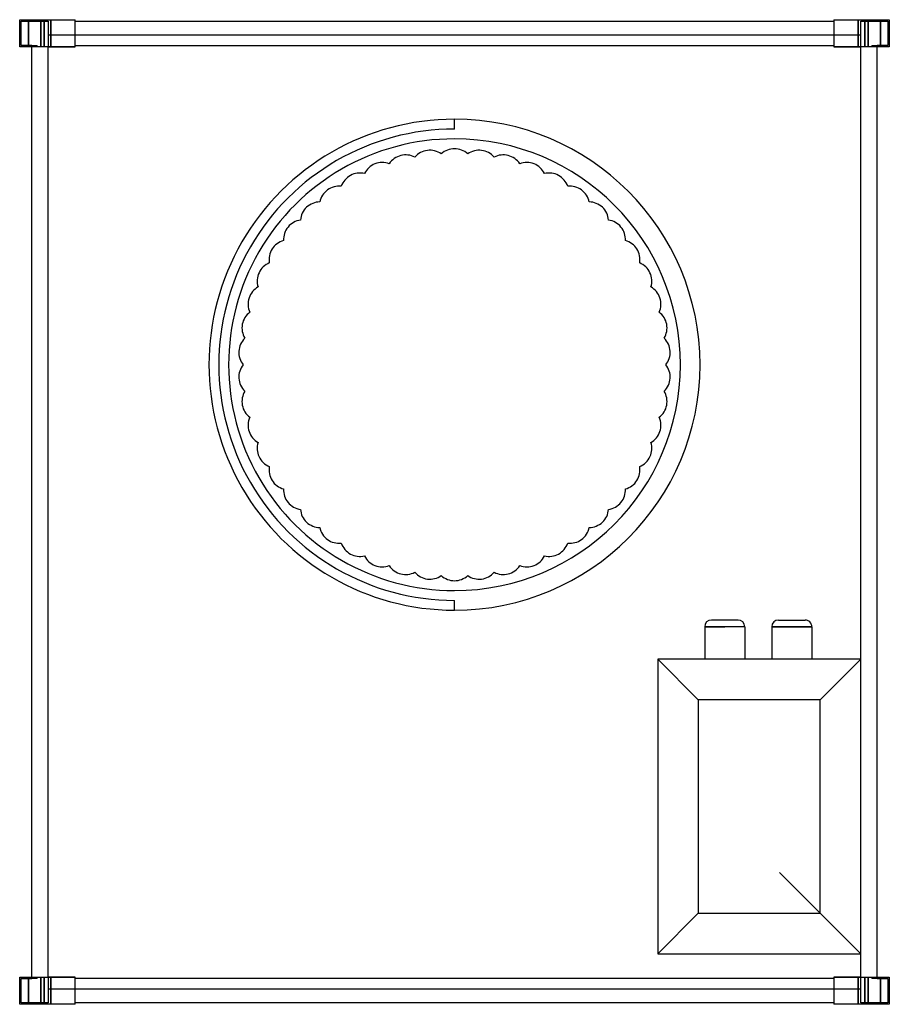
# Model space of a CAD drawing. Header units: millimetres. Extents: x -321 to 321, y -726 to 1.
import ezdxf

# ---------------------------------------------------------------- set-up
doc = ezdxf.new("R2010")
doc.units = ezdxf.units.MM
doc.layers.add('HIDDEN', color=7, linetype='Continuous')
doc.layers.add('THICK', color=7, linetype='Continuous')

msp = doc.modelspace()

# ---------------------------------------------------------------- linework, layer by layer
at = {"layer": 'HIDDEN'}
for p, q in [((-321, 1), (-321, 1)), ((-321, 1), (-321, 1)), ((-314.5, 1), (-314.5, -19.13)), ((-314.5, -19.13), (-314.5, 1)), ((-305.5, -19.13), (-305.5, 1)), ((-305.5, 1), (-305.5, -19.13)), ((-303, 1), (-303, -19.13)), ((-298.1, 1), (-298.1, -19.13)), ((-298.1, 1), (-298.1, -10.13)), ((-298.1, -19.13), (-298.1, 1)), ((-280, 1), (-280, 1)), ((-280, 1), (-280, 1)), ((280, 1), (280, 1)), ((280, 1), (280, 1)), ((280, 0), (280, 0)), ((280, 0), (280, 0)), ((298.1, -19.13), (298.1, 1)), ((298.1, 1), (298.1, -19.13)), ((298.1, -10.13), (298.1, 1)), ((300, -19.13), (300, 0)), ((300, 0), (300, 0)), ((300, 0), (320, 0)), ((303, -19.13), (303, 1)), ((305.5, -19.13), (305.5, 1)), ((305.5, 1), (305.5, -19.13)), ((314.5, 1), (314.5, -19.13)), ((314.5, -19.13), (314.5, 1)), ((320, 0), (320, -18.13)), ((320, 0), (320, 0)), ((321, 1), (321, 1)), ((321, 1), (321, 1)), ((-320, 0), (-320, 0)), ((-320, 0), (-300, 0)), ((-320, -18.13), (-320, 0)), ((-300, 0), (-300, 0)), ((-300, 0), (-300, -19.13)), ((-280, 0), (-280, 0)), ((-280, 0), (-280, 0)), ((-300, -10.13), (300, -10.13)), ((-300, -10.13), (-300, -10.13)), ((-280, -10.13), (-280, -10.13)), ((280, -10.13), (280, -10.13)), ((300, -10.13), (300, -10.13)), ((-321, -19.13), (-321, -19.13)), ((-321, -19.13), (-321, -19.13)), ((-320, -18.13), (-320, -18.13)), ((-312, -18.13), (-320, -18.13)), ((-312, -19.13), (-312, -18.13)), ((-312, -18.13), (-312, -18.13)), ((-312, -19.13), (-312, -19.13)), ((-312, -19.13), (-312, -19.13)), ((-311.98, -19.13), (-311.98, -18.23)), ((-311.98, -18.23), (-311.98, -19.13)), ((-308.02, -18.23), (-311.98, -18.23)), ((-308.02, -19.13), (-308.02, -18.23)), ((-308.02, -18.23), (-308.02, -19.13)), ((-300, -19.13), (-300, -19.13)), ((-300, -705.88), (-300, -19.13)), ((-300, -19.13), (-280, -19.13)), ((-280, -18.13), (-280, -18.13)), ((-280, -18.13), (-280, -18.13)), ((-280, -19.13), (-280, -19.13)), ((-280, -19.13), (-280, -19.13)), ((-280, -19.13), (-280, -19.13)), ((280, -18.13), (280, -18.13)), ((280, -18.13), (280, -18.13)), ((280, -19.13), (280, -19.13)), ((280, -19.13), (300, -19.13)), ((280, -19.13), (280, -19.13)), ((280, -19.13), (280, -19.13)), ((300, -705.88), (300, -19.13)), ((300, -19.13), (300, -19.13)), ((308.02, -19.13), (308.02, -18.23)), ((308.02, -18.23), (308.02, -19.13)), ((311.98, -18.23), (308.02, -18.23)), ((311.98, -19.13), (311.98, -18.23)), ((311.98, -18.23), (311.98, -19.13)), ((312, -18.13), (312, -18.13)), ((312, -18.13), (312, -19.13)), ((320, -18.13), (312, -18.13)), ((312, -19.13), (312, -19.13)), ((312, -19.13), (312, -19.13)), ((320, -18.13), (320, -18.13)), ((321, -19.13), (321, -19.13)), ((321, -19.13), (321, -19.13)), ((0, -72.5), (0, -72.5)), ((0, -79.75), (0, -72.5)), ((0, -79.75), (0, -79.75)), ((-29.23, -100.51), (-29.23, -100.51)), ((-9.8, -98.06), (-9.8, -98.06)), ((9.8, -98.06), (9.8, -98.06)), ((29.23, -100.51), (29.23, -100.51)), ((-48.21, -105.39), (-48.21, -105.39)), ((48.21, -105.39), (48.21, -105.39)), ((-66.42, -112.6), (-66.42, -112.6)), ((66.42, -112.6), (66.42, -112.6)), ((-83.59, -122.04), (-83.59, -122.04)), ((83.59, -122.04), (83.59, -122.04)), ((-99.44, -133.55), (-99.44, -133.55)), ((99.44, -133.55), (99.44, -133.55)), ((-113.72, -146.96), (-113.72, -146.96)), ((113.72, -146.96), (113.72, -146.96)), ((-126.21, -162.06), (-126.21, -162.06)), ((126.21, -162.06), (126.21, -162.06)), ((-136.7, -178.6), (-136.7, -178.6)), ((136.7, -178.6), (136.7, -178.6)), ((-145.04, -196.32), (-145.04, -196.32)), ((145.04, -196.32), (145.04, -196.32)), ((-151.1, -214.95), (-151.1, -214.95)), ((151.1, -214.95), (151.1, -214.95)), ((-154.77, -234.2), (-154.77, -234.2)), ((154.77, -234.2), (154.77, -234.2)), ((-156, -253.75), (-156, -253.75)), ((156, -253.75), (156, -253.75)), ((-154.77, -273.3), (-154.77, -273.3)), ((154.77, -273.3), (154.77, -273.3)), ((-151.1, -292.55), (-151.1, -292.55)), ((151.1, -292.55), (151.1, -292.55)), ((-145.04, -311.18), (-145.04, -311.18)), ((145.04, -311.18), (145.04, -311.18)), ((-136.7, -328.9), (-136.7, -328.9)), ((136.7, -328.9), (136.7, -328.9)), ((-126.21, -345.44), (-126.21, -345.44)), ((126.21, -345.44), (126.21, -345.44)), ((-113.72, -360.54), (-113.72, -360.54)), ((113.72, -360.54), (113.72, -360.54)), ((-99.44, -373.95), (-99.44, -373.95)), ((99.44, -373.95), (99.44, -373.95)), ((-83.59, -385.46), (-83.59, -385.46)), ((83.59, -385.46), (83.59, -385.46)), ((-66.42, -394.9), (-66.42, -394.9)), ((66.42, -394.9), (66.42, -394.9)), ((-48.21, -402.11), (-48.21, -402.11)), ((-29.23, -406.99), (-29.23, -406.99)), ((29.23, -406.99), (29.23, -406.99)), ((48.21, -402.11), (48.21, -402.11)), ((-9.8, -409.44), (-9.8, -409.44)), ((9.8, -409.44), (9.8, -409.44)), ((0, -427.75), (0, -427.75)), ((0, -435), (0, -427.75)), ((0, -435), (0, -435)), ((209.3, -442.25), (189.7, -442.25)), ((239.2, -442.25), (258.8, -442.25)), ((199.5, -447.25), (184.7, -447.25)), ((184.7, -447.25), (199.5, -447.25)), ((184.7, -447.25), (184.7, -471.25)), ((214.3, -447.25), (199.5, -447.25)), ((214.3, -447.25), (199.5, -447.25)), ((214.3, -447.25), (214.3, -471.25)), ((249, -447.25), (234.2, -447.25)), ((234.2, -447.25), (249, -447.25)), ((234.2, -447.25), (234.2, -471.25)), ((263.8, -447.25), (249, -447.25)), ((249, -447.25), (263.8, -447.25)), ((263.8, -447.25), (263.8, -471.25)), ((150, -471.25), (150, -688.75)), ((150, -471.25), (150, -471.25)), ((300, -471.25), (150, -471.25)), ((150, -471.25), (180, -501.25)), ((270, -501.25), (300, -471.25)), ((300, -471.25), (300, -471.25)), ((270, -501.25), (180, -501.25)), ((180, -501.25), (180, -658.75)), ((270, -658.75), (270, -501.25)), ((300, -688.75), (240, -628.75)), ((150, -688.75), (180, -658.75)), ((180, -658.75), (270, -658.75)), ((150, -688.75), (150, -688.75)), ((150, -688.75), (300, -688.75)), ((300, -688.75), (300, -688.75)), ((-321, -705.88), (-321, -705.88)), ((-321, -705.88), (-321, -705.88)), ((-320, -706.88), (-320, -706.88)), ((-320, -706.88), (-312, -706.88)), ((-320, -725), (-320, -706.88)), ((-314.5, -705.88), (-314.5, -726)), ((-314.5, -726), (-314.5, -705.88)), ((-312, -705.88), (-312, -705.88)), ((-312, -706.88), (-312, -705.88)), ((-312, -705.88), (-312, -705.88)), ((-312, -706.88), (-312, -706.88)), ((-311.98, -706.78), (-311.98, -705.88)), ((-311.98, -705.88), (-311.98, -706.78)), ((-311.98, -706.78), (-308.02, -706.78)), ((-308.02, -706.78), (-308.02, -705.88)), ((-308.02, -705.88), (-308.02, -706.78)), ((-305.5, -726), (-305.5, -705.88)), ((-305.5, -705.88), (-305.5, -726)), ((-303, -705.88), (-303, -726)), ((-300, -705.88), (-300, -705.88)), ((-300, -705.88), (-300, -725)), ((-280, -705.88), (-300, -705.88)), ((-298.1, -705.88), (-298.1, -726)), ((-298.1, -726), (-298.1, -705.88)), ((-280, -705.88), (-280, -705.88)), ((-280, -705.88), (-280, -705.88)), ((-280, -705.88), (-280, -705.88)), ((-280, -706.88), (-280, -706.88)), ((-280, -706.88), (-280, -706.88)), ((280, -705.88), (280, -705.88)), ((280, -705.88), (280, -705.88)), ((280, -705.88), (280, -705.88)), ((300, -705.88), (280, -705.88)), ((280, -706.88), (280, -706.88)), ((280, -706.88), (280, -706.88)), ((298.1, -726), (298.1, -705.88)), ((298.1, -705.88), (298.1, -726)), ((300, -705.88), (300, -705.88)), ((300, -725), (300, -705.88)), ((303, -726), (303, -705.88)), ((305.5, -726), (305.5, -705.88)), ((305.5, -705.88), (305.5, -726)), ((308.02, -706.78), (308.02, -705.88)), ((308.02, -705.88), (308.02, -706.78)), ((308.02, -706.78), (311.98, -706.78)), ((311.98, -706.78), (311.98, -705.88)), ((311.98, -705.88), (311.98, -706.78)), ((312, -705.88), (312, -705.88)), ((312, -705.88), (312, -706.88)), ((312, -705.88), (312, -705.88)), ((312, -706.88), (320, -706.88)), ((312, -706.88), (312, -706.88)), ((314.5, -705.88), (314.5, -726)), ((314.5, -726), (314.5, -705.88)), ((320, -706.88), (320, -725)), ((320, -706.88), (320, -706.88)), ((321, -705.88), (321, -705.88)), ((321, -705.88), (321, -705.88)), ((300, -714.88), (-300, -714.88)), ((-300, -714.88), (-300, -714.88)), ((-298.1, -714.88), (-298.1, -726)), ((-280, -714.88), (-280, -714.88)), ((280, -714.88), (280, -714.88)), ((298.1, -726), (298.1, -714.88)), ((300, -714.88), (300, -714.88)), ((-321, -726), (-321, -726)), ((-321, -726), (-321, -726)), ((-320, -725), (-320, -725)), ((-300, -725), (-320, -725)), ((-300, -725), (-300, -725)), ((-280, -725), (-280, -725)), ((-280, -725), (-280, -725)), ((-280, -726), (-280, -726)), ((-280, -726), (-280, -726)), ((280, -725), (280, -725)), ((280, -725), (280, -725)), ((280, -726), (280, -726)), ((280, -726), (280, -726)), ((320, -725), (300, -725)), ((300, -725), (300, -725)), ((320, -725), (320, -725)), ((321, -726), (321, -726)), ((321, -726), (321, -726))]:
    msp.add_line(p, q, dxfattribs=at)
for centre, radius, start, end in [((0, -253.75), 181.25, 89.99998, 270.00002), ((0, -253.75), 181.25, 270.00002, 89.99998), ((0, -253.75), 174, 89.99998, 270.00002), ((0, -253.75), 166.75, 89.99998, 270.00002), ((0, -253.75), 166.75, 270.00002, 89.99998), ((0, -108.75), 14.5, 89.99998, 132.49575), ((0, -108.75), 14.5, 47.50427, 89.99998), ((-36.06, -113.31), 14.5, 104.40001, 146.89572), ((-36.06, -113.31), 14.5, 61.90425, 104.40001), ((-18.17, -109.89), 14.5, 97.2, 139.69576), ((-18.17, -109.89), 14.5, 54.70423, 97.2), ((18.17, -109.89), 14.5, 82.80002, 125.29573), ((18.17, -109.89), 14.5, 40.30426, 82.80002), ((36.06, -113.31), 14.5, 75.6, 118.09571), ((36.06, -113.31), 14.5, 33.10424, 75.6), ((-53.38, -118.93), 14.5, 111.59997, 154.09574), ((-53.38, -118.93), 14.5, 69.10427, 111.59997), ((53.38, -118.93), 14.5, 68.39999, 110.89575), ((53.38, -118.93), 14.5, 25.90428, 68.39999), ((-69.85, -126.69), 14.5, 118.79999, 161.29576), ((-69.85, -126.69), 14.5, 76.30428, 118.79999), ((69.85, -126.69), 14.5, 61.20003, 103.69574), ((69.85, -126.69), 14.5, 18.70426, 61.20003), ((-85.23, -136.44), 14.5, 83.50424, 126.00001), ((85.23, -136.44), 14.5, 54.00001, 96.49572), ((-85.23, -136.44), 14.5, 126.00001, 168.49571), ((85.23, -136.44), 14.5, 11.50425, 54.00001), ((-99.26, -148.05), 14.5, 133.20003, 175.69573), ((-99.26, -148.05), 14.5, 90.70426, 133.20003), ((99.26, -148.05), 14.5, 46.79999, 89.29576), ((99.26, -148.05), 14.5, 4.30429, 46.79999), ((-111.72, -161.32), 14.5, 140.39998, 182.89577), ((-111.72, -161.32), 14.5, 97.90428, 140.39998), ((111.72, -161.32), 14.5, 39.59998, 82.09574), ((111.72, -161.32), 14.5, 357.10427, 39.59998), ((-122.43, -176.06), 14.5, 105.10424, 147.6), ((122.43, -176.06), 14.5, 32.40002, 74.89573), ((-122.43, -176.06), 14.5, 147.6, 190.09573), ((122.43, -176.06), 14.5, 349.90425, 32.40002), ((-131.2, -192.01), 14.5, 112.30425, 154.80002), ((131.2, -192.01), 14.5, 25.2, 67.69577), ((-131.2, -192.01), 14.5, 154.80002, 197.29574), ((131.2, -192.01), 14.5, 342.70424, 25.2), ((-137.9, -208.94), 14.5, 119.50427, 161.99998), ((137.9, -208.94), 14.5, 17.99998, 60.49575), ((-137.9, -208.94), 14.5, 161.99998, 204.49576), ((137.9, -208.94), 14.5, 335.50428, 17.99998), ((-142.43, -226.58), 14.5, 126.70423, 169.19999), ((142.43, -226.58), 14.5, 10.80003, 53.29573), ((-142.43, -226.58), 14.5, 169.19999, 211.69572), ((142.43, -226.58), 14.5, 328.30426, 10.80003), ((-144.71, -244.65), 14.5, 133.90425, 176.40001), ((144.71, -244.65), 14.5, 3.60001, 46.09572), ((-144.71, -244.65), 14.5, 176.40001, 218.89574), ((144.71, -244.65), 14.5, 321.10424, 3.60001), ((-144.71, -262.85), 14.5, 141.10426, 183.59999), ((144.71, -262.85), 14.5, 356.39999, 38.89576), ((-144.71, -262.85), 14.5, 183.59999, 226.09575), ((144.71, -262.85), 14.5, 313.90428, 356.39999), ((-142.43, -280.92), 14.5, 148.30428, 190.80001), ((142.43, -280.92), 14.5, 349.19997, 31.69574), ((-142.43, -280.92), 14.5, 190.80001, 233.29577), ((142.43, -280.92), 14.5, 306.70427, 349.19997), ((-137.9, -298.56), 14.5, 155.50424, 198.00002), ((137.9, -298.56), 14.5, 342.00002, 24.49572), ((-137.9, -298.56), 14.5, 198.00002, 240.49573), ((137.9, -298.56), 14.5, 299.50425, 342.00002), ((-131.2, -315.49), 14.5, 162.70426, 205.19998), ((131.2, -315.49), 14.5, 334.8, 17.29576), ((-131.2, -315.49), 14.5, 205.19998, 247.69575), ((131.2, -315.49), 14.5, 292.30423, 334.8), ((-122.43, -331.44), 14.5, 169.90427, 212.4), ((122.43, -331.44), 14.5, 327.59998, 10.09575), ((-122.43, -331.44), 14.5, 212.4, 254.89576), ((122.43, -331.44), 14.5, 285.10427, 327.59998), ((-111.72, -346.18), 14.5, 177.10423, 219.60002), ((111.72, -346.18), 14.5, 320.40002, 2.89573), ((-111.72, -346.18), 14.5, 219.60002, 262.09572), ((111.72, -346.18), 14.5, 277.90426, 320.40002), ((-99.26, -359.45), 14.5, 184.30427, 226.79997), ((99.26, -359.45), 14.5, 313.20001, 355.69571), ((-99.26, -359.45), 14.5, 226.79997, 269.29574), ((99.26, -359.45), 14.5, 270.70424, 313.20001), ((-85.23, -371.06), 14.5, 191.50429, 233.99999), ((85.23, -371.06), 14.5, 305.99999, 348.49575), ((-85.23, -371.06), 14.5, 233.99999, 276.49576), ((85.23, -371.06), 14.5, 263.50428, 305.99999), ((-69.85, -380.81), 14.5, 198.70424, 241.20001), ((69.85, -380.81), 14.5, 298.79997, 341.29574), ((-69.85, -380.81), 14.5, 241.20001, 283.69572), ((-53.38, -388.57), 14.5, 205.90426, 248.40003), ((53.38, -388.57), 14.5, 291.60001, 334.09572), ((69.85, -380.81), 14.5, 256.30426, 298.79997), ((-53.38, -388.57), 14.5, 248.40003, 290.89573), ((-36.06, -394.19), 14.5, 213.10428, 255.59999), ((-36.06, -394.19), 14.5, 255.59999, 298.09575), ((-18.17, -397.61), 14.5, 220.30424, 262.8), ((18.17, -397.61), 14.5, 277.19998, 319.69574), ((36.06, -394.19), 14.5, 241.90429, 284.4), ((36.06, -394.19), 14.5, 284.4, 326.89576), ((53.38, -388.57), 14.5, 249.10425, 291.60001), ((-18.17, -397.61), 14.5, 262.8, 305.29577), ((0, -398.75), 14.5, 227.50425, 270.00002), ((0, -398.75), 14.5, 270.00002, 312.49573), ((18.17, -397.61), 14.5, 234.70427, 277.19998), ((189.7, -447.25), 5, 90.00004, 179.99998), ((209.3, -447.25), 5, 0, 89.99998), ((239.2, -447.25), 5, 90.00004, 179.99998), ((258.8, -447.25), 5, 0, 90.00015)]:
    msp.add_arc(centre, radius, start, end, dxfattribs=at)
at = {"layer": 'THICK'}
for p, q in [((-321, -19.13), (-321, 1)), ((-321, 1), (-303, 1)), ((-303, -19.13), (-303, 1)), ((-303, 1), (-280, 1)), ((-280, -19.13), (-280, 1)), ((-280, 0), (280, 0)), ((280, 1), (303, 1)), ((280, 1), (280, -19.13)), ((303, 1), (321, 1)), ((303, 1), (303, -19.13)), ((321, 1), (321, -19.13)), ((-303, -19.13), (-321, -19.13)), ((-312, -705.88), (-312, -19.13)), ((-280, -19.13), (-303, -19.13)), ((-280, -18.13), (280, -18.13)), ((303, -19.13), (280, -19.13)), ((321, -19.13), (303, -19.13)), ((312, -705.88), (312, -19.13)), ((-321, -705.88), (-303, -705.88)), ((-321, -726), (-321, -705.88)), ((-303, -705.88), (-280, -705.88)), ((-303, -726), (-303, -705.88)), ((-280, -726), (-280, -705.88)), ((280, -706.88), (-280, -706.88)), ((280, -705.88), (280, -726)), ((280, -705.88), (303, -705.88)), ((303, -705.88), (321, -705.88)), ((303, -705.88), (303, -726)), ((321, -705.88), (321, -726)), ((-303, -726), (-321, -726)), ((-280, -726), (-303, -726)), ((280, -725), (-280, -725)), ((303, -726), (280, -726)), ((321, -726), (303, -726))]:
    msp.add_line(p, q, dxfattribs=at)

doc.saveas('drawing.dxf')
